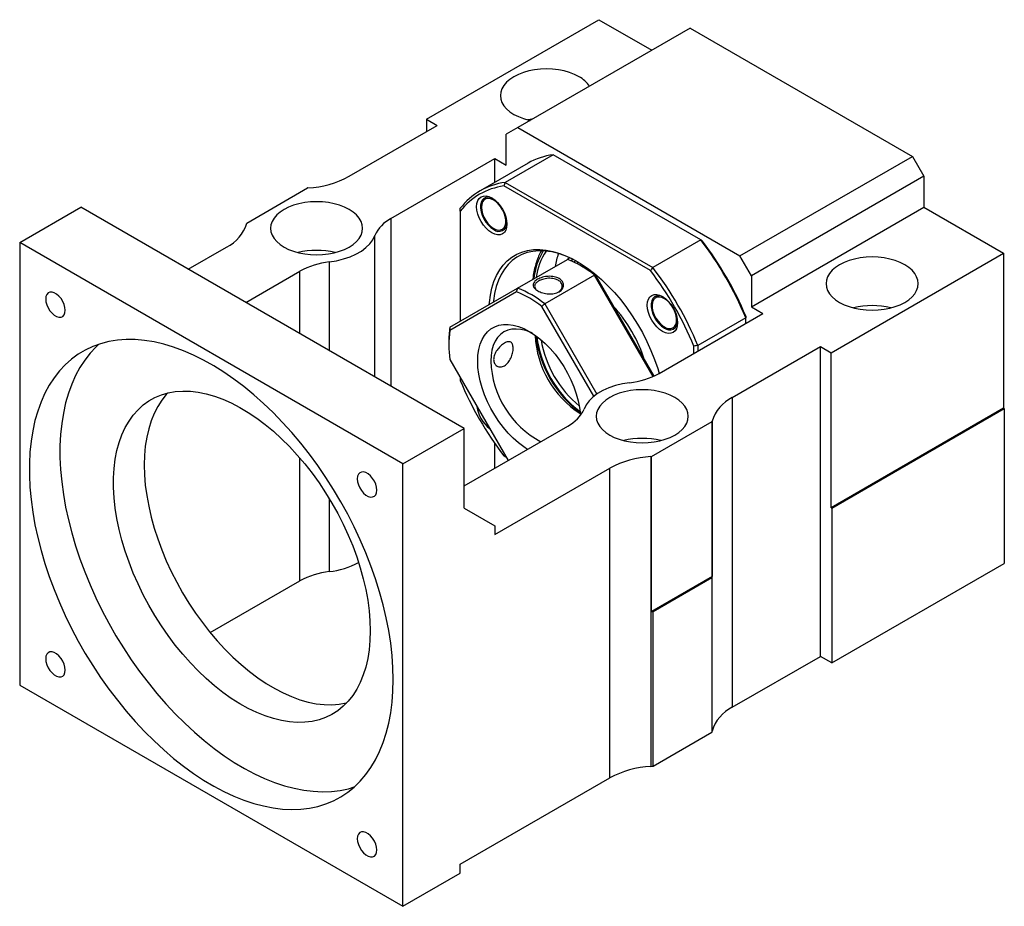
# Model space of a CAD drawing. Header units: millimetres. Extents: x 39 to 266, y 3 to 194.
# Tile 3 of 3: x 206 to 266, y 98 to 153. Entities that reach past the tile are written whole.
import ezdxf

# ---------------------------------------------------------------- set-up
doc = ezdxf.new("R2010")
doc.units = ezdxf.units.MM

msp = doc.modelspace()

# ---------------------------------------------------------------- linework, layer by layer
at = {"color": 7, "linetype": 'Continuous', "lineweight": 25}
for p, q in [((230.8529, 146.5136), (241.4595, 152.6366)), ((247.0693, 152.12), (236.4627, 145.997)), ((241.4595, 152.6366), (244.7118, 150.7591)), ((247.0693, 152.12), (260.74, 144.2281)), ((226.0899, 143.002), (231.5129, 146.1326)), ((230.8529, 146.5136), (231.5129, 146.1326)), ((230.8529, 146.5136), (230.8529, 145.7516)), ((236.4627, 145.997), (235.7555, 145.5886)), ((236.4627, 145.997), (250.1334, 138.105)), ((235.7555, 143.6834), (235.7555, 145.5886)), ((238.6387, 144.3325), (235.6924, 142.6317)), ((247.7216, 139.089), (238.6387, 144.3325)), ((250.1334, 138.105), (260.74, 144.2281)), ((260.74, 144.2281), (261.4471, 143.0033)), ((228.6623, 140.4049), (235.0484, 144.0916)), ((237.0973, 143.8101), (234.151, 142.1093)), ((235.0484, 144.0916), (235.7555, 143.6834)), ((235.0484, 142.6273), (235.0484, 144.0916)), ((261.4471, 143.0033), (250.8405, 136.8803)), ((261.4471, 143.0033), (261.4471, 141.0981)), ((244.6237, 137.2036), (235.6083, 142.4081)), ((235.6924, 142.6317), (244.7754, 137.3882)), ((219.7911, 140.1277), (223.53, 142.2862)), ((234.2296, 141.1691), (234.2296, 141.101)), ((205.8214, 138.9222), (209.5926, 141.0993)), ((233.1628, 127.4925), (209.5926, 141.0993)), ((232.9271, 140.8597), (232.9271, 134.0895)), ((250.8405, 134.975), (261.4471, 141.0981)), ((261.4471, 141.0981), (266.3497, 138.2679)), ((234.9838, 139.7947), (235.0427, 139.7607)), ((229.3916, 125.3154), (205.8214, 138.9222)), ((205.8214, 138.9222), (205.8214, 111.7042)), ((247.7216, 139.089), (244.7754, 137.3882)), ((216.1933, 137.2888), (218.5511, 138.6499)), ((255.7431, 132.1448), (266.3497, 138.2679)), ((266.3497, 138.2679), (266.3497, 128.7416)), ((236.4526, 136.1254), (239.5167, 137.8943)), ((239.6747, 137.9851), (239.6745, 137.985)), ((240.036, 137.8064), (239.9009, 137.7293)), ((240.2036, 137.7131), (240.0791, 137.6412)), ((250.8405, 136.8803), (250.1334, 138.105)), ((219.7289, 135.2478), (223.0498, 137.1649)), ((241.1867, 136.9302), (238.1226, 135.1613)), ((240.4704, 137.4237), (240.3526, 137.4918)), ((244.7883, 130.6921), (241.1867, 136.9302)), ((241.2481, 136.9036), (244.8249, 130.7084)), ((250.8405, 136.8803), (250.8405, 134.975)), ((236.3912, 135.8975), (232.2816, 133.5243)), ((232.2893, 133.7212), (236.4526, 136.1254)), ((238.1226, 135.1613), (241.3279, 129.6096)), ((244.7296, 135.1075), (244.7296, 135.0395)), ((241.14, 129.4705), (237.9483, 134.9987)), ((245.1615, 130.8802), (251.5476, 134.5668)), ((250.8405, 134.975), (251.5476, 134.5668)), ((250.4869, 134.2994), (247.5407, 132.5986)), ((250.4869, 133.9545), (250.4869, 134.2994)), ((245.4838, 133.7332), (245.5427, 133.6992)), ((232.22, 132.797), (232.22, 132.6609)), ((247.305, 132.1176), (247.305, 132.5596)), ((247.5407, 132.5986), (247.5407, 132.2537)), ((249.6601, 129.3952), (255.0831, 132.5258)), ((255.0831, 132.5258), (255.7431, 132.1448)), ((255.0831, 113.4732), (255.0831, 132.5258)), ((255.7431, 122.6185), (255.7431, 132.1448)), ((232.2816, 131.7263), (235.8677, 125.515)), ((232.9271, 130.6083), (232.9271, 130.449)), ((249.6601, 129.3952), (249.6601, 110.3425)), ((266.3497, 128.7416), (255.7431, 122.6185)), ((255.7902, 122.5913), (266.3968, 128.7143)), ((266.3968, 128.7143), (266.3497, 128.7416)), ((266.3968, 128.7143), (266.3968, 119.188)), ((244.6812, 125.7589), (248.4202, 127.9174)), ((248.4202, 127.9174), (248.4202, 118.3911)), ((248.4236, 108.8803), (248.4236, 127.933)), ((229.3916, 125.3154), (233.1628, 127.4925)), ((233.1628, 123.9535), (239.549, 127.6401)), ((233.1628, 122.5933), (233.1628, 127.4925)), ((235.0484, 125.0421), (235.0484, 126.5706)), ((235.6083, 125.8051), (235.7462, 125.7255)), ((235.7462, 125.7254), (235.6924, 125.7565)), ((244.6542, 125.7569), (244.6542, 106.7043)), ((244.6812, 116.2326), (244.6812, 125.7589)), ((229.3916, 98.0974), (229.3916, 125.3154)), ((235.0484, 120.96), (242.1213, 125.0431)), ((242.1213, 105.9905), (242.1213, 125.0431)), ((233.1628, 122.5933), (235.0484, 121.5044)), ((255.7431, 122.6185), (255.7902, 122.5913)), ((255.7902, 122.5913), (255.7902, 113.065)), ((235.0484, 121.5044), (235.0484, 120.96)), ((255.7902, 113.065), (266.3968, 119.188)), ((248.4202, 118.3911), (244.6812, 116.2326)), ((244.7912, 116.2417), (248.4045, 118.3276)), ((248.4045, 118.3276), (248.4045, 108.8013)), ((217.5412, 114.9322), (223.0498, 118.1123)), ((244.7912, 106.7154), (244.7912, 116.2417)), ((249.6601, 110.3425), (255.0831, 113.4732)), ((255.7902, 113.065), (255.0831, 113.4732)), ((205.8214, 111.7042), (229.3916, 98.0974)), ((244.7912, 106.7154), (248.4045, 108.8013)), ((232.9271, 100.6828), (242.1213, 105.9905)), ((232.9271, 100.1384), (232.9271, 100.6828)), ((229.3916, 98.0974), (232.9271, 100.1384))]:
    msp.add_line(p, q, dxfattribs=at)
at = {"color": 8, "linetype": 'Continuous', "lineweight": 25}
for p, q in [((228.6623, 140.4049), (228.6623, 130.0906)), ((227.6716, 130.6625), (227.6716, 139.3568)), ((224.8654, 137.7368), (224.8654, 132.2825)), ((223.0498, 133.3306), (223.0498, 137.1649)), ((223.0498, 118.1123), (223.0498, 125.6846)), ((224.8654, 123.1776), (224.8654, 118.6842))]:
    msp.add_line(p, q, dxfattribs=at)
at = {"color": 7, "linetype": 'Continuous', "lineweight": 25, "flags": 128}
for points in [[(240.2339, 149.1261), (239.9552, 149.2672), (239.6471, 149.386), (239.3147, 149.4807), (238.9637, 149.5494), (238.6002, 149.5912), (238.2304, 149.6052), (237.8606, 149.5912), (237.4971, 149.5494), (237.1461, 149.4807), (236.8138, 149.386), (236.5056, 149.2672), (236.2269, 149.1261), (235.9826, 148.9652), (235.7767, 148.7873), (235.6128, 148.5954), (235.4936, 148.3928), (235.4213, 148.183), (235.3971, 147.9695), (235.4213, 147.756), (235.4936, 147.5462), (235.6128, 147.3436), (235.7767, 147.1517), (235.9826, 146.9738), (236.2269, 146.8129), (236.5056, 146.6719), (236.8138, 146.553), (237.1461, 146.4584), (237.2291, 146.4394)], [(237.4031, 146.5399), (237.1461, 146.4867), (237.0888, 146.4725)], [(234.866, 139.5225), (234.6844, 139.648), (234.5097, 139.81), (234.3488, 140.0023), (234.2077, 140.2174), (234.0919, 140.4472), (234.0059, 140.6827), (233.9529, 140.915), (233.935, 141.135), (233.9529, 141.3345), (234.0059, 141.5056), (234.0919, 141.6418), (234.2077, 141.7378), (234.3488, 141.7901), (234.5097, 141.7965), (234.6844, 141.7569), (234.866, 141.6727), (235.0477, 141.5472), (235.2223, 141.3852), (235.3833, 141.1929), (235.5244, 140.9777), (235.6402, 140.748), (235.7262, 140.5124), (235.7792, 140.2802), (235.7971, 140.0601), (235.7792, 139.8607), (235.7262, 139.6896), (235.6402, 139.5534), (235.5244, 139.4573), (235.3833, 139.4051), (235.2223, 139.3986), (235.0477, 139.4383), (234.866, 139.5225)], [(226.0918, 140.962), (225.8131, 141.1031), (225.5049, 141.2219), (225.1726, 141.3166), (224.8216, 141.3853), (224.4581, 141.4271), (224.0883, 141.4411), (223.7185, 141.4271), (223.355, 141.3853), (223.004, 141.3166), (222.6716, 141.2219), (222.3635, 141.1031), (222.0848, 140.962), (221.8404, 140.8011), (221.6345, 140.6233), (221.4706, 140.4314), (221.3515, 140.2288), (221.2792, 140.0189), (221.2549, 139.8054), (221.2792, 139.5919), (221.3515, 139.3821), (221.4706, 139.1795), (221.6345, 138.9876), (221.8404, 138.8097), (222.0848, 138.6489), (222.3635, 138.5078), (222.6716, 138.3889), (223.004, 138.2943), (223.355, 138.2255), (223.7185, 138.1838), (224.0883, 138.1698), (224.4581, 138.1838), (224.8216, 138.2255), (225.1726, 138.2943), (225.5049, 138.3889), (225.8131, 138.5078), (226.0918, 138.6489), (226.3361, 138.8097), (226.542, 138.9876), (226.7059, 139.1795), (226.8251, 139.3821), (226.8974, 139.5919), (226.9216, 139.8054), (226.8974, 140.0189), (226.8251, 140.2288), (226.7059, 140.4314), (226.542, 140.6233), (226.3361, 140.8011), (226.0918, 140.962)], [(234.9271, 141.6351), (234.8148, 141.6817), (234.6531, 141.7144), (234.5059, 141.7012), (234.3796, 141.6428), (234.2797, 141.5417), (234.2105, 141.4022), (234.1752, 141.2306), (234.1752, 141.0343), (234.2105, 140.8219), (234.2797, 140.6026), (234.3796, 140.3861), (234.5059, 140.1819), (234.6531, 139.9987), (234.8148, 139.8447), (234.9839, 139.7266)], [(234.2296, 141.101), (234.2473, 140.9036), (234.2994, 140.6951), (234.3834, 140.4851), (234.4956, 140.2837), (234.6306, 140.1), (234.7821, 139.9429), (234.9431, 139.8195), (235.1059, 139.7357), (235.2631, 139.6953), (235.4072, 139.7004), (235.5315, 139.7505), (235.6302, 139.8435), (235.6987, 139.9749), (235.7337, 140.1386), (235.7337, 140.3269), (235.6987, 140.5311), (235.6302, 140.7416), (235.5315, 140.9485), (235.4072, 141.1422), (235.2631, 141.3136), (235.1059, 141.4547), (234.9431, 141.5589), (234.7821, 141.6213), (234.6306, 141.6391), (234.4956, 141.6113), (234.3834, 141.5393), (234.2994, 141.4265), (234.2473, 141.2781), (234.2296, 141.101)], [(224.8654, 137.7368), (225.3133, 137.8103), (225.7414, 137.916), (226.1428, 138.0522), (226.5112, 138.2167), (226.8404, 138.4067), (227.1253, 138.6194), (227.3612, 138.8511), (227.5443, 139.0983), (227.6716, 139.3568)], [(234.7119, 135.1202), (234.7217, 135.2398), (234.7815, 135.6982), (234.875, 136.1301), (235.0016, 136.5328), (235.1606, 136.9036), (235.351, 137.2404), (235.5714, 137.5409), (235.8206, 137.8032), (236.097, 138.0256), (236.3987, 138.2069), (236.724, 138.3458), (237.0707, 138.4414), (237.4366, 138.4932), (237.8195, 138.5007), (238.2169, 138.4641), (238.6264, 138.3834), (239.0452, 138.2593), (239.4708, 138.0924), (239.9005, 137.8839), (240.3316, 137.6351), (240.7613, 137.3475), (241.1869, 137.0229), (241.6057, 136.6635), (242.0151, 136.2715), (242.4125, 135.8493), (242.7954, 135.3996), (243.1614, 134.9253), (243.5081, 134.4294), (243.8334, 133.915), (244.1351, 133.3853), (244.4115, 132.8438), (244.6606, 132.2938), (244.8811, 131.7388), (245.0714, 131.1823), (245.1618, 130.8804)], [(240.1762, 137.7294), (239.8071, 137.9229), (239.3832, 138.1082), (238.9647, 138.2511), (238.5545, 138.3507), (238.1552, 138.4064), (237.7693, 138.4177), (237.3995, 138.3846), (237.048, 138.3074), (236.7171, 138.1864), (236.4091, 138.0226), (236.1259, 137.8169), (235.8694, 137.5708), (235.6411, 137.2857), (235.4426, 136.9636), (235.2752, 136.6065), (235.14, 136.2168), (235.0378, 135.797), (234.9693, 135.3497), (234.9603, 135.2636)], [(239.6745, 137.985), (239.6005, 137.9401), (239.5266, 137.8905)], [(260.2686, 137.5603), (259.9899, 137.7014), (259.6818, 137.8202), (259.3494, 137.9149), (258.9984, 137.9836), (258.6349, 138.0254), (258.2651, 138.0394), (257.8953, 138.0254), (257.5318, 137.9836), (257.1808, 137.9149), (256.8484, 137.8202), (256.5403, 137.7014), (256.2616, 137.5603), (256.0173, 137.3994), (255.8114, 137.2216), (255.6475, 137.0297), (255.5283, 136.8271), (255.456, 136.6172), (255.4318, 136.4037), (255.456, 136.1902), (255.5283, 135.9804), (255.6475, 135.7778), (255.8114, 135.5859), (256.0173, 135.408), (256.2616, 135.2472), (256.5403, 135.1061), (256.8484, 134.9872), (257.1808, 134.8926), (257.5318, 134.8238), (257.8953, 134.7821), (258.2651, 134.7681), (258.6349, 134.7821), (258.9984, 134.8238), (259.3494, 134.8926), (259.6818, 134.9872), (259.9899, 135.1061), (260.2686, 135.2472), (260.5129, 135.408), (260.7188, 135.5859), (260.8828, 135.7778), (261.0019, 135.9804), (261.0742, 136.1902), (261.0984, 136.4037), (261.0742, 136.6172), (261.0019, 136.8271), (260.8828, 137.0297), (260.7188, 137.2216), (260.5129, 137.3994), (260.2686, 137.5603)], [(208.6242, 134.7617), (208.6067, 134.9378), (208.5553, 135.1239), (208.473, 135.3092), (208.3646, 135.4827), (208.2363, 135.6346), (208.0956, 135.7558), (207.9507, 135.8395), (207.81, 135.8806), (207.6817, 135.8769), (207.5733, 135.8286), (207.4909, 135.7384), (207.4396, 135.6116), (207.4221, 135.4556), (207.4396, 135.2794), (207.4909, 135.0933), (207.5733, 134.9081), (207.6817, 134.7345), (207.81, 134.5827), (207.9507, 134.4615), (208.0956, 134.3778), (208.2363, 134.3366), (208.3646, 134.3403), (208.473, 134.3887), (208.5553, 134.4789), (208.6067, 134.6056), (208.6242, 134.7617)], [(245.366, 133.4609), (245.1844, 133.5865), (245.0097, 133.7485), (244.8488, 133.9407), (244.7077, 134.1559), (244.5919, 134.3856), (244.5059, 134.6212), (244.4529, 134.8535), (244.435, 135.0735), (244.4529, 135.2729), (244.5059, 135.444), (244.5919, 135.5802), (244.7077, 135.6763), (244.8488, 135.7286), (245.0097, 135.735), (245.1844, 135.6954), (245.366, 135.6112), (245.5477, 135.4857), (245.7223, 135.3236), (245.8833, 135.1314), (246.0244, 134.9162), (246.1402, 134.6865), (246.2262, 134.4509), (246.2792, 134.2187), (246.2971, 133.9986), (246.2792, 133.7992), (246.2262, 133.6281), (246.1402, 133.4919), (246.0244, 133.3958), (245.8833, 133.3435), (245.7223, 133.3371), (245.5477, 133.3767), (245.366, 133.4609)], [(245.4271, 135.5736), (245.3148, 135.6202), (245.1531, 135.6529), (245.0059, 135.6397), (244.8796, 135.5813), (244.7797, 135.4801), (244.7105, 135.3407), (244.6752, 135.1691), (244.6752, 134.9728), (244.7105, 134.7604), (244.7797, 134.5411), (244.8796, 134.3246), (245.0059, 134.1203), (245.1531, 133.9372), (245.3148, 133.7832), (245.4839, 133.6651)], [(245.4839, 135.4751), (245.3217, 135.5483), (245.1672, 135.5774), (245.0274, 135.561), (244.909, 135.4998), (244.8175, 135.3968), (244.7571, 135.2566), (244.7307, 135.086), (244.7396, 134.8929), (244.7832, 134.6862), (244.8596, 134.4757), (244.9652, 134.2712), (245.095, 134.0823), (245.2431, 133.9177), (245.4023, 133.7853), (245.5654, 133.6911), (245.7247, 133.6397), (245.8727, 133.6333), (246.0026, 133.6723), (246.1082, 133.7549), (246.1846, 133.8772), (246.2282, 134.0335), (246.237, 134.2165), (246.2106, 134.4176), (246.1503, 134.6274), (246.0587, 134.8361), (245.9403, 135.034), (245.8006, 135.2117), (245.646, 135.3611), (245.4839, 135.4751)], [(237.0641, 126.2057), (236.8384, 126.354), (236.5106, 126.6031), (236.1901, 126.8873), (235.8803, 127.2035), (235.5847, 127.5481), (235.3064, 127.9175), (235.0485, 128.3075), (234.8138, 128.7139), (234.605, 129.1323), (234.4243, 129.558), (234.2736, 129.9864), (234.1547, 130.4127), (234.0688, 130.8325), (234.0169, 131.2409), (233.9996, 131.6336), (234.0169, 132.0062), (234.0688, 132.3547), (234.1547, 132.6753), (234.2736, 132.9643), (234.4243, 133.2188), (234.605, 133.4358), (234.8138, 133.6131), (235.0485, 133.7486), (235.3064, 133.8408), (235.5847, 133.8889), (235.8803, 133.8922), (236.1901, 133.8506), (236.5106, 133.7648), (236.8384, 133.6355), (237.1698, 133.4643), (237.5011, 133.2529), (237.8289, 133.0038), (238.1494, 132.7196), (238.4592, 132.4034), (238.7549, 132.0588), (239.0332, 131.6894), (239.291, 131.2994), (239.5257, 130.893), (239.7345, 130.4746), (239.9152, 130.0489), (240.0659, 129.6206), (240.1848, 129.1942), (240.2707, 128.7745), (240.3226, 128.366), (240.3275, 128.3045)], [(237.3774, 133.3366), (237.2604, 133.3918), (236.9542, 133.5085), (236.6557, 133.5815), (236.3688, 133.6099), (236.097, 133.5933), (235.8437, 133.532), (235.6121, 133.4267), (235.4052, 133.2788), (235.2254, 133.09), (235.0752, 132.8629), (234.9564, 132.6001), (234.8704, 132.3051), (234.8184, 131.9816), (234.8009, 131.6336)], [(228.8023, 112.0466), (228.785, 112.7751), (228.7332, 113.5213), (228.6469, 114.2829), (228.5265, 115.0576), (228.3724, 115.843), (228.185, 116.6366), (227.9649, 117.436), (227.7128, 118.2387), (227.4294, 119.0423), (227.1157, 119.8442), (226.7726, 120.642), (226.4012, 121.4332), (226.0025, 122.2154), (225.578, 122.9861), (225.1287, 123.743), (224.6563, 124.4837), (224.162, 125.2059), (223.6475, 125.9074), (223.1143, 126.5861), (222.5641, 127.2398), (221.9985, 127.8665), (221.4194, 128.4643), (220.8285, 129.0314), (220.2277, 129.5659), (219.6187, 130.0662), (219.0035, 130.5308), (218.384, 130.9583), (217.7621, 131.3473), (217.1397, 131.6966), (216.5188, 132.0051), (215.9012, 132.272), (215.2889, 132.4963), (214.6837, 132.6773), (214.0876, 132.8146), (213.5024, 132.9077), (212.9298, 132.9562), (212.3717, 132.9601), (211.8298, 132.9193), (211.3057, 132.834), (210.8012, 132.7045), (210.3176, 132.531), (209.8566, 132.3142), (209.4195, 132.0548), (209.0078, 131.7534), (208.6226, 131.4112), (208.2652, 131.029), (207.9366, 130.6082), (207.638, 130.15), (207.3701, 129.6557), (207.1339, 129.1271), (206.9301, 128.5656), (206.7593, 127.973), (206.622, 127.3512), (206.5186, 126.7021), (206.4495, 126.0276), (206.4149, 125.3299), (206.4149, 124.6112), (206.4495, 123.8735), (206.5186, 123.1193), (206.622, 122.3508), (206.7593, 121.5705), (206.9301, 120.7807), (207.1339, 119.9839), (207.3701, 119.1825), (207.638, 118.3791), (207.9366, 117.576), (208.2652, 116.7758), (208.6226, 115.981), (209.0078, 115.1941), (209.4195, 114.4173), (209.8566, 113.6532), (210.3176, 112.9042), (210.8012, 112.1724), (211.3057, 111.4602), (211.8298, 110.7699), (212.3717, 110.1034), (212.9298, 109.463), (213.5024, 108.8505), (214.0876, 108.2678), (214.6837, 107.7168), (215.2889, 107.1992), (215.9012, 106.7165), (216.5188, 106.2703), (217.1397, 105.8619), (217.7621, 105.4927), (218.384, 105.1636), (219.0035, 104.8758), (219.6187, 104.6301), (220.2277, 104.4274), (220.8285, 104.2682), (221.4194, 104.1529), (221.9985, 104.0821), (222.5641, 104.0559), (223.1143, 104.0743), (223.6475, 104.1374), (224.162, 104.2449), (224.6563, 104.3964), (225.1287, 104.5916), (225.578, 104.8298), (226.0025, 105.1104), (226.4012, 105.4323), (226.7726, 105.7946), (227.1157, 106.1963), (227.4294, 106.636), (227.7128, 107.1124), (227.9649, 107.624), (228.185, 108.1693), (228.3724, 108.7465), (228.5265, 109.3539), (228.6469, 109.9897), (228.7332, 110.6517), (228.785, 111.3381), (228.8023, 112.0466)], [(210.6896, 132.669), (210.5082, 132.4997), (210.1508, 132.1176), (209.8222, 131.6967), (209.5236, 131.2385), (209.2557, 130.7443), (209.0195, 130.2156), (208.8157, 129.6542), (208.6449, 129.0616), (208.5076, 128.4398), (208.4042, 127.7906), (208.3351, 127.1162), (208.3006, 126.4185), (208.3006, 125.6997), (208.3351, 124.9621), (208.4042, 124.2078), (208.5076, 123.4394), (208.6449, 122.659), (208.8157, 121.8692), (209.0195, 121.0724), (209.2557, 120.2711), (209.5236, 119.4676), (209.8222, 118.6646), (210.1508, 117.8644), (210.5082, 117.0696), (210.8934, 116.2826), (211.3051, 115.5059), (211.7422, 114.7418), (212.2032, 113.9927), (212.6868, 113.261), (213.1914, 112.5488), (213.7154, 111.8584), (214.2573, 111.192), (214.8154, 110.5515), (215.388, 109.939), (215.9732, 109.3564), (216.5693, 108.8054), (217.1745, 108.2877), (217.7868, 107.8051), (218.4044, 107.3589), (219.0253, 106.9505), (219.6477, 106.5812), (220.2696, 106.2521), (220.8891, 105.9643), (221.5043, 105.7187), (222.1133, 105.5159), (222.7141, 105.3567), (223.305, 105.2415), (223.8842, 105.1707), (224.4497, 105.1444), (224.9999, 105.1629), (225.5331, 105.2259), (226.0476, 105.3334), (226.409, 105.4392)], [(243.3459, 130.3083), (242.898, 130.2347), (242.4699, 130.129), (242.0684, 129.9929), (241.7001, 129.8284), (241.3709, 129.6383), (241.086, 129.4257), (240.8501, 129.194), (240.667, 128.9468), (240.5396, 128.6883)], [(227.3881, 115.0401), (227.3708, 114.4474), (227.3191, 113.8773), (227.2332, 113.3322), (227.1134, 112.8145), (226.9603, 112.3264), (226.7745, 111.8702), (226.5569, 111.4477), (226.3084, 111.0609), (226.0301, 110.7114), (225.7232, 110.4008), (225.389, 110.1304), (225.0291, 109.9014), (224.6449, 109.7148), (224.2382, 109.5714), (223.8108, 109.4719), (223.3645, 109.4166), (222.9012, 109.4059), (222.4231, 109.4397), (221.9321, 109.518), (221.4304, 109.6403), (220.9203, 109.8062), (220.404, 110.0149), (219.8836, 110.2655), (219.3615, 110.5569), (218.84, 110.8879), (218.3214, 111.2569), (217.8079, 111.6624), (217.3017, 112.1026), (216.8051, 112.5756), (216.3203, 113.0793), (215.8493, 113.6115), (215.3943, 114.1699), (214.9572, 114.7521), (214.5399, 115.3554), (214.1443, 115.9772), (213.772, 116.6149), (213.4248, 117.2657), (213.1041, 117.9266), (212.8113, 118.5949), (212.5477, 119.2675), (212.3145, 119.9416), (212.1127, 120.6142), (211.9432, 121.2824), (211.8067, 121.9432), (211.7038, 122.5937), (211.6349, 123.2311), (211.6004, 123.8527), (211.6004, 124.4556), (211.6349, 125.0373), (211.7038, 125.5952), (211.8067, 126.1269), (211.9432, 126.6301), (212.1127, 127.1025), (212.3145, 127.5421), (212.5477, 127.9469), (212.8113, 128.3153), (213.1041, 128.6455), (213.4248, 128.9362), (213.772, 129.186), (214.1443, 129.394), (214.5399, 129.559), (214.9572, 129.6806), (215.3943, 129.758), (215.8493, 129.791), (216.3203, 129.7795), (216.8051, 129.7234), (217.3017, 129.623), (217.8079, 129.4788), (218.3214, 129.2914), (218.84, 129.0617), (219.3615, 128.7905), (219.8836, 128.4792), (220.404, 128.129), (220.9203, 127.7415), (221.4304, 127.3184), (221.9321, 126.8615), (222.4231, 126.3729), (222.9012, 125.8547), (223.3645, 125.3091), (223.8108, 124.7385), (224.2382, 124.1455), (224.6449, 123.5326), (225.0291, 122.9024), (225.389, 122.2579), (225.7232, 121.6016), (226.0301, 120.9367), (226.3084, 120.2659), (226.5569, 119.5921), (226.7745, 118.9184), (226.9603, 118.2477), (227.1134, 117.5828), (227.2332, 116.9268), (227.3191, 116.2825), (227.3708, 115.6527), (227.3881, 115.0401)], [(214.9322, 129.6747), (214.8397, 129.5738), (214.5614, 129.2243), (214.3129, 128.8375), (214.0953, 128.4151), (213.9095, 127.9588), (213.7564, 127.4708), (213.6366, 126.9531), (213.5507, 126.408), (213.4989, 125.8378), (213.4817, 125.2452)], [(246.1264, 129.3962), (245.8478, 129.5373), (245.5396, 129.6562), (245.2072, 129.7508), (244.8563, 129.8196), (244.4928, 129.8613), (244.123, 129.8753), (243.7531, 129.8613), (243.3897, 129.8196), (243.0387, 129.7508), (242.7063, 129.6562), (242.3981, 129.5373), (242.1195, 129.3962), (241.8751, 129.2354), (241.6692, 129.0575), (241.5053, 128.8656), (241.3862, 128.663), (241.3139, 128.4531), (241.2896, 128.2396), (241.3139, 128.0262), (241.3862, 127.8163), (241.5053, 127.6137), (241.6692, 127.4218), (241.8751, 127.2439), (242.1195, 127.0831), (242.3981, 126.942), (242.7063, 126.8231), (243.0387, 126.7285), (243.3897, 126.6597), (243.7532, 126.618), (244.123, 126.604), (244.4928, 126.618), (244.8563, 126.6597), (245.2072, 126.7285), (245.5396, 126.8231), (245.8478, 126.942), (246.1264, 127.0831), (246.3708, 127.2439), (246.5767, 127.4218), (246.7406, 127.6137), (246.8598, 127.8163), (246.9321, 128.0262), (246.9563, 128.2396), (246.9321, 128.4531), (246.8598, 128.663), (246.7406, 128.8656), (246.5767, 129.0575), (246.3708, 129.2354), (246.1264, 129.3962)], [(213.4817, 125.2452), (213.4989, 124.6326), (213.5507, 124.0028), (213.6366, 123.3584), (213.7564, 122.7024), (213.9095, 122.0376), (214.0953, 121.3668), (214.3129, 120.6931), (214.5614, 120.0194), (214.8397, 119.3486), (215.1466, 118.6836), (215.4808, 118.0274), (215.8407, 117.3828), (216.2249, 116.7527), (216.6316, 116.1398), (217.059, 115.5467), (217.5053, 114.9762), (217.9686, 114.4306), (218.4467, 113.9123), (218.9377, 113.4237), (219.4393, 112.9669), (219.9495, 112.5438), (220.4658, 112.1563), (220.9862, 111.8061), (221.5083, 111.4947), (222.0298, 111.2236), (222.5484, 110.9938), (223.0619, 110.8064), (223.5681, 110.6622), (224.0647, 110.5619), (224.5495, 110.5058), (225.0205, 110.4942), (225.4755, 110.5273), (225.9126, 110.6047), (225.9376, 110.6106)], [(227.7908, 123.697), (227.7734, 123.8732), (227.722, 124.0593), (227.6397, 124.2445), (227.5312, 124.418), (227.4029, 124.5699), (227.2622, 124.6911), (227.1174, 124.7748), (226.9767, 124.8159), (226.8484, 124.8123), (226.7399, 124.7639), (226.6576, 124.6737), (226.6062, 124.5469), (226.5888, 124.3909), (226.6062, 124.2147), (226.6576, 124.0286), (226.7399, 123.8434), (226.8484, 123.6699), (226.9767, 123.518), (227.1174, 123.3968), (227.2622, 123.3131), (227.4029, 123.272), (227.5312, 123.2756), (227.6397, 123.324), (227.722, 123.4142), (227.7734, 123.541), (227.7908, 123.697)], [(208.6242, 112.6287), (208.6067, 112.8049), (208.5553, 112.991), (208.473, 113.1762), (208.3646, 113.3498), (208.2363, 113.5016), (208.0956, 113.6228), (207.9507, 113.7065), (207.81, 113.7477), (207.6817, 113.744), (207.5733, 113.6956), (207.4909, 113.6054), (207.4396, 113.4787), (207.4221, 113.3226), (207.4396, 113.1465), (207.4909, 112.9604), (207.5733, 112.7751), (207.6817, 112.6016), (207.81, 112.4498), (207.9507, 112.3285), (208.0956, 112.2449), (208.2363, 112.2037), (208.3646, 112.2074), (208.473, 112.2557), (208.5553, 112.3459), (208.6067, 112.4727), (208.6242, 112.6287)], [(227.7908, 101.564), (227.7734, 101.7402), (227.722, 101.9263), (227.6397, 102.1115), (227.5312, 102.2851), (227.4029, 102.4369), (227.2622, 102.5582), (227.1174, 102.6418), (226.9767, 102.683), (226.8484, 102.6793), (226.7399, 102.631), (226.6576, 102.5408), (226.6062, 102.414), (226.5888, 102.258), (226.6062, 102.0818), (226.6576, 101.8957), (226.7399, 101.7105), (226.8484, 101.5369), (226.9767, 101.3851), (227.1174, 101.2638), (227.2622, 101.1802), (227.4029, 101.139), (227.5312, 101.1427), (227.6397, 101.191), (227.722, 101.2812), (227.7734, 101.408), (227.7908, 101.564)]]:
    msp.add_lwpolyline(points, dxfattribs=at)
at = {"color": 8, "linetype": 'Continuous', "lineweight": 25, "flags": 128}
msp.add_lwpolyline([(239.7134, 137.8142), (239.7458, 137.8336), (239.8615, 137.8963)], dxfattribs=at)
at = {"color": 7, "linetype": 'Continuous', "lineweight": 25}
for centre, radius, start, end in [((239.3662, 147.5046), 1.839, 34.550213, 61.848451), ((239.2054, 140.1252), 4.2453, 97.671613, 119.773447), ((223.2388, 148.2679), 5.9882, 273.046113, 298.432106), ((236.2408, 138.4893), 4.1785, 97.541304, 142.469448), ((236.1756, 138.3301), 4.1172, 97.919123, 142.091629), ((224.0912, 134.7983), 7.5088, 94.079511, 94.286006), ((217.5058, 140.7878), 2.3798, 296.056298, 343.504312), ((221.2284, 139.804), 1.4734, 167.307287, 167.927655), ((229.6488, 138.4803), 2.1627, 117.138528, 156.091431), ((235.3002, 140.1079), 0.4954, 230.323624, 2.740874), ((231.2003, 126.3574), 20.8578, 22.381399, 37.618601), ((231.476, 126.5165), 20.5793, 22.51385, 37.48615), ((224.0883, 133.7149), 4.7332, 76.042677, 103.957323), ((241.4222, 136.252), 3.8662, 146.224009, 172.097117), ((243.2169, 136.7815), 4.4977, 160.933856, 171.27356), ((225.3955, 132.8858), 4.8798, 96.236488, 118.730736), ((237.0202, 131.6413), 6.7329, 51.769678, 68.235698), ((236.7615, 131.0364), 7.3861, 52.595439, 59.858096), ((228.294, 124.6796), 20.5793, 22.51385, 37.48615), ((228.254, 124.6565), 20.8578, 22.381399, 37.618601), ((233.9117, 129.8044), 6.5783, 52.148506, 67.85687), ((233.9561, 129.8724), 6.7329, 51.769678, 68.235698), ((235.7289, 128.9717), 8.9629, 17.360179, 42.639821), ((258.2651, 130.3133), 4.7332, 76.042649, 103.957338), ((235.4998, 128.8394), 9.0323, 26.001755, 33.998245), ((245.8002, 134.0464), 0.4954, 230.323577, 2.740868), ((238.7998, 132.6253), 6.5799, 172.147092, 187.852908), ((238.1563, 132.8168), 5.9363, 171.236701, 180.191399), ((243.5182, 133.4684), 5.9886, 182.453819, 237.540804), ((244.614, 134.1009), 7.1108, 187.182443, 232.81218), ((244.531, 134.053), 6.9571, 187.385771, 232.608854), ((244.6022, 134.0941), 6.8036, 189.700086, 230.294538), ((240.6638, 131.8421), 5.8665, 182.036987, 241.686401), ((242.8157, 135.1592), 4.8798, 276.236493, 298.730731), ((251.938, 138.329), 20.5793, 202.51385, 217.48615), ((250.7055, 127.2572), 2.3798, 116.056305, 163.504286), ((236.0202, 129.1389), 2.0957, 188.068586, 231.931414), ((238.5624, 129.5648), 2.1627, 297.138516, 336.091442), ((246.9198, 128.2548), 1.5379, 347.325696, 347.920007), ((244.123, 122.1492), 4.7332, 76.04266, 103.95734), ((244.9724, 119.7772), 5.9882, 93.046102, 118.432106), ((244.1428, 132.9324), 7.1936, 274.07685, 274.292406), ((224.3618, 123.4527), 4.7951, 276.028572, 298.79046), ((225.3955, 113.8332), 4.8798, 96.236488, 118.730736), ((246.9238, 118.728), 1.5339, 344.867519, 347.311634), ((244.132, 123.5584), 7.3463, 274.287491, 275.148392), ((250.7055, 108.2046), 2.3798, 116.056305, 163.504286), ((246.9312, 109.1998), 1.5262, 344.862515, 347.917708), ((244.9724, 100.7246), 5.9882, 93.046102, 118.432106), ((244.1307, 114.0477), 7.362, 274.078083, 275.147777)]:
    msp.add_arc(centre, radius, start, end, dxfattribs=at)
at = {"color": 8, "linetype": 'Continuous', "lineweight": 25}
msp.add_arc((241.5302, 136.2805), 4.0997, 148.627465, 174.091998, dxfattribs=at)
at = {"color": 7, "linetype": 'Continuous', "lineweight": 25}
for points in [[(235.6924, 142.6317), (235.6643, 142.5571), (235.6363, 142.4826), (235.6083, 142.4081)], [(232.9271, 140.8597), (232.9271, 140.9181), (232.9271, 140.9765), (232.9271, 141.0348)], [(247.8057, 139.0405), (247.7777, 139.0566), (247.7497, 139.0728), (247.7216, 139.089)], [(241.2481, 136.9036), (241.2276, 136.9126), (241.2071, 136.9215), (241.1867, 136.9302)], [(244.7754, 137.3882), (244.7249, 137.3266), (244.6743, 137.2651), (244.6237, 137.2036)], [(236.3912, 135.8975), (236.4117, 135.9735), (236.4322, 136.0495), (236.4526, 136.1254)], [(238.1226, 135.1613), (238.0644, 135.1072), (238.0063, 135.053), (237.9483, 134.9987)], [(250.4869, 134.3965), (250.4869, 134.3642), (250.4869, 134.3318), (250.4869, 134.2994)], [(232.2893, 133.7212), (232.2867, 133.6555), (232.2841, 133.5899), (232.2816, 133.5243)], [(247.5407, 132.5986), (247.4621, 132.5856), (247.3835, 132.5726), (247.305, 132.5596)], [(235.6924, 125.7565), (235.6643, 125.7727), (235.6363, 125.7889), (235.6083, 125.8051)]]:
    msp.add_open_spline(points, degree=3, dxfattribs=at)
for points, knots in [([(237.9079, 138.3973), (237.8815, 138.3526), (237.7928, 138.2021), (237.6723, 137.9137), (237.5454, 137.5358), (237.4541, 137.1271), (237.4033, 136.8362), (237.3921, 136.6765), (237.3915, 136.6674)], [0, 0, 0, 0, 0.0939512, 0.3160157, 0.5389305, 0.7624995, 0.9865103, 1, 1, 1, 1]), ([(237.6927, 135.9572), (237.6495, 135.9822), (237.5711, 136.036), (237.4841, 136.1249), (237.4285, 136.2182), (237.4093, 136.3139), (237.4262, 136.4094), (237.4795, 136.5025), (237.5646, 136.5906), (237.6802, 136.6703), (237.8216, 136.7391), (237.9841, 136.7939), (238.1598, 136.833), (238.3422, 136.8525), (238.5251, 136.8513), (238.7016, 136.8275), (238.8656, 136.7828), (239.0087, 136.7168), (239.1262, 136.6324), (239.213, 136.5324), (239.2683, 136.4222), (239.2872, 136.3069), (239.2702, 136.1917), (239.2169, 136.082), (239.1319, 135.9823), (239.0161, 135.8987), (238.8745, 135.8339), (238.7118, 135.7907), (238.5359, 135.7683), (238.3534, 135.7685), (238.1708, 135.7894), (237.9946, 135.8299), (237.8311, 135.8857), (237.7359, 135.9323), (237.6927, 135.9572)], [0, 0, 0, 0, 0.0312596, 0.0628525, 0.0943919, 0.1255315, 0.1565701, 0.1878976, 0.219149, 0.2500198, 0.2808292, 0.312127, 0.343395, 0.374433, 0.4055405, 0.43716, 0.4688464, 0.5001563, 0.5313929, 0.5629898, 0.5944643, 0.6255835, 0.656621, 0.6879257, 0.7192036, 0.7500787, 0.7809141, 0.81224, 0.8435233, 0.8745897, 0.9056763, 0.9371934, 0.9687781, 1, 1, 1, 1]), ([(238.9491, 135.8657), (239.0113, 135.9107), (239.1114, 135.9832), (239.183, 136.1163), (239.2061, 136.2372), (239.1837, 136.3586), (239.1102, 136.4898), (238.9618, 136.6188), (238.7502, 136.698), (238.5391, 136.7309), (238.3479, 136.7328), (238.1567, 136.7088), (237.9463, 136.6564), (237.7353, 136.5641), (237.5869, 136.4491), (237.5131, 136.3373), (237.4902, 136.2378), (237.5141, 136.1388), (237.5696, 136.0451), (237.6434, 135.9937), (237.68, 135.9682)], [0, 0, 0, 0, 0.0747861, 0.1204874, 0.1716178, 0.2225927, 0.2682195, 0.3431685, 0.4184144, 0.4641359, 0.5151691, 0.5662688, 0.6119376, 0.6867249, 0.7615507, 0.8072548, 0.8584, 0.9093887, 0.9550489, 1, 1, 1, 1]), ([(234.9777, 131.7356), (234.9777, 131.7816), (234.9825, 131.8286), (235.0011, 131.9245), (235.0152, 131.9739), (235.0515, 132.0718), (235.0735, 132.1202), (235.1251, 132.2162), (235.1547, 132.2638), (235.2505, 132.4), (235.326, 132.4852), (235.4436, 132.5945), (235.4841, 132.6284), (235.5651, 132.6891), (235.6051, 132.7156), (235.6837, 132.7611), (235.7228, 132.7801), (235.7966, 132.8088), (235.8317, 132.8188), (235.8984, 132.8295), (235.9297, 132.8302), (235.9868, 132.8222), (236.0129, 132.8134), (236.0601, 132.7862), (236.0806, 132.7681), (236.1162, 132.7227), (236.1314, 132.6951), (236.1555, 132.6322), (236.1645, 132.5969), (236.1767, 132.5185), (236.1798, 132.4752), (236.1798, 132.3391), (236.1676, 132.2364), (236.1316, 132.0798), (236.1165, 132.0263), (236.0808, 131.921), (236.0602, 131.8694), (236.0135, 131.7684), (235.987, 131.7188), (235.93, 131.6265), (235.8992, 131.5831), (235.7991, 131.4619), (235.7245, 131.3965), (235.6055, 131.3277), (235.5655, 131.3101), (235.4851, 131.2852), (235.4443, 131.2779), (235.3655, 131.2743), (235.3274, 131.2778), (235.2539, 131.2951), (235.2188, 131.3089), (235.1231, 131.3641), (235.0697, 131.4203), (235.0155, 131.5247), (235.0013, 131.5635), (234.9825, 131.646), (234.9777, 131.6896), (234.9777, 131.7356)], [0, 0, 0, 0, 0.03125, 0.03125, 0.0625, 0.0625, 0.09375, 0.09375, 0.125, 0.125, 0.1875, 0.1875, 0.21875, 0.21875, 0.25, 0.25, 0.28125, 0.28125, 0.3125, 0.3125, 0.34375, 0.34375, 0.375, 0.375, 0.40625, 0.40625, 0.4375, 0.4375, 0.46875, 0.46875, 0.5, 0.5, 0.5625, 0.5625, 0.59375, 0.59375, 0.625, 0.625, 0.65625, 0.65625, 0.6875, 0.6875, 0.75, 0.75, 0.78125, 0.78125, 0.8125, 0.8125, 0.84375, 0.84375, 0.875, 0.875, 0.9375, 0.9375, 0.96875, 0.96875, 1, 1, 1, 1])]:
    msp.add_open_spline(points, degree=3, knots=knots, dxfattribs=at)

doc.saveas('drawing.dxf')
